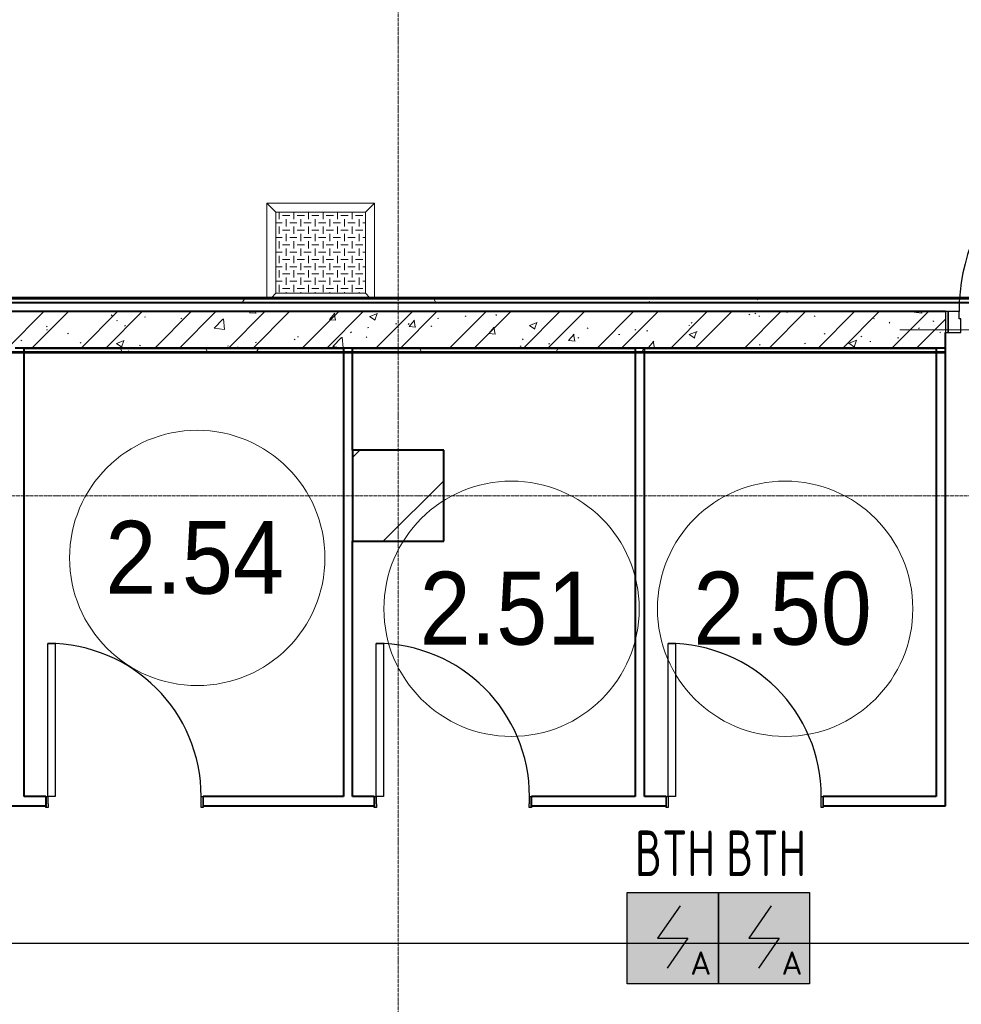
# Model space of a CAD drawing. Header units: millimetres. Extents: x -135639 to 224623, y -383017 to -59102.
# Tile 175 of 256: x 79319 to 84482, y -293705 to -288305. Entities that reach past the tile are written whole.
import ezdxf
from ezdxf.enums import TextEntityAlignment as Align

# ---------------------------------------------------------------- set-up
doc = ezdxf.new("R2010")
doc.units = ezdxf.units.MM
doc.linetypes.add('CONTINOUS', pattern=[0])
doc.linetypes.add('Линия сетки', pattern=[25, 20, -2.5, 0, -2.5])
for name, color, linetype, lineweight in [('A-010-A_ROOM', 7, 'Continuous', 20), ('A-200-M_WALL', 7, 'Continuous', 18), ('A-200-M_WALL_INT', 7, 'Continuous', 18), ('A-200-M_WALL_PAT', 7, 'Continuous', 40), ('A-314-M_WINDOW', 7, 'Continuous', 18), ('A-325-M_DOOR', 7, 'Continuous', 18), ('A-325-M_DOOR__FRAME', 7, 'Continuous', 30), ('A-325-M_DOOR_PANEL', 7, 'Continuous', 30), ('S-280-M_COLUMN', 7, 'Continuous', 18), ('S-280-M_STRUCT_FRAME', 7, 'Continuous', 18), ('Z-030-M_GRID', 7, 'Continuous', 9), ('ПС', 7, 'Continuous', 40), ('СС-011-ПОЖ-СИГНАЛИЗАЦИЯ', 1, 'Continuous', 30)]:
    doc.layers.add(name, color=color, linetype=linetype, lineweight=lineweight)
doc.styles.add('1111', font='isocpeur.ttf')
doc.styles.add('Arial_2', font='arial.ttf', dxfattribs={"width": 0.9, "height": 400})
pattern_1 = [(0, (0, 0), (812.8, 203.2), [67.056, -542.544, 67.056, -542.544, -3251.2]), (0, (0, 0), (812.8, 203.2), [-1219.2, 67.056, -1152.144, 67.056, -542.544, -1422.4]), (0, (0, 0), (812.8, 203.2), [-3048, 67.056, -339.344, 67.056, -948.944]), (120, (304.8, 101.6), (-582.37636, 602.30545), [67.056, -542.544, 67.056, -542.544, -3251.2]), (120, (304.8, 101.6), (-582.37636, 602.30545), [-1219.2, 67.056, -1152.144, 67.056, -542.544, -1422.4]), (120, (304.8, 101.6), (-582.37636, 602.30545), [-3048, 67.056, -339.344, 67.056, -948.944]), (240, (406.4, 508), (-230.42364, -805.50545), [67.056, -542.544, 67.056, -542.544, -3251.2]), (240, (406.4, 508), (-230.42364, -805.50545), [-1219.2, 67.056, -1152.144, 67.056, -542.544, -1422.4]), (240, (406.4, 508), (-230.42364, -805.50545), [-3048, 67.056, -339.344, 67.056, -948.944])]

# ---------------------------------------------------------------- blocks, each defined once
blk = doc.blocks.new('101_Дверь_Однопольная - _ПЧ_Мет_1000х2000_Тех помещения_EI60_Л-4437978-B2_-11_400_')
at = {"layer": 'A-325-M_DOOR', "color": 253, "lineweight": 30, "true_color": 0xaaaaaa}
for p, q in [((-585, 100), (-600, 100)), ((-600, 100), (-600, -15)), ((-585, -15), (-585, 100)), ((600, 100), (585, 100)), ((585, 100), (585, -15)), ((600, -15), (600, 100)), ((-600, -15), (-585, -15)), ((585, -15), (600, -15))]:
    blk.add_line(p, q, dxfattribs=at)
at = {"layer": 'A-325-M_DOOR__FRAME', "color": 253, "true_color": 0xaaaaaa}
for p, q in [((-525, 100), (-585, 100)), ((-585, 100), (-585, -15)), ((-525, 60), (-525, 100)), ((-515, 60), (-525, 60)), ((-515, -15), (-515, 60)), ((525, 60), (515, 60)), ((515, 60), (515, -15)), ((585, 100), (525, 100)), ((525, 100), (525, 60)), ((585, -15), (585, 100)), ((-585, -15), (-515, -15)), ((515, -15), (585, -15))]:
    blk.add_line(p, q, dxfattribs=at)
at = {"layer": 'A-325-M_DOOR_PANEL', "color": 253, "true_color": 0xaaaaaa}
for p, q in [((525, 1150), (485, 1150)), ((485, 1150), (485, 100)), ((525, 100), (525, 1150)), ((485, 100), (525, 100))]:
    blk.add_line(p, q, dxfattribs=at)
blk.add_arc((525, 100), 1050, 90, 180, dxfattribs=at)
blk = doc.blocks.new('101_Дверь_Однопольная - _ПЧ_800х2000_ПХА_Пр-4228279-B2_-11_400_')
at = {"layer": 'A-325-M_DOOR', "color": 253, "lineweight": 30, "true_color": 0xaaaaaa}
for p, q in [((-431, 25), (-430, 25)), ((-431, -35), (-431, 25)), ((-430, 25), (-430, -35)), ((430, -35), (430, 25)), ((430, 25), (431, 25)), ((431, 25), (431, -35)), ((-430, -35), (-431, -35)), ((431, -35), (430, -35))]:
    blk.add_line(p, q, dxfattribs=at)
at = {"layer": 'A-325-M_DOOR__FRAME', "color": 253, "true_color": 0xaaaaaa}
for p, q in [((-430, 25), (-420, 25)), ((-430, -35), (-430, 25)), ((-420, 25), (-420, -15)), ((420, 25), (430, 25)), ((420, -15), (420, 25)), ((430, 25), (430, -35)), ((-419, -35), (-430, -35)), ((-420, -15), (-419, -15)), ((-419, -15), (-419, -35)), ((419, -15), (420, -15)), ((419, -35), (419, -15)), ((430, -35), (419, -35))]:
    blk.add_line(p, q, dxfattribs=at)
at = {"layer": 'A-325-M_DOOR_PANEL', "color": 253, "true_color": 0xaaaaaa}
for p, q in [((-420, 865), (-380, 865)), ((-420, 25), (-420, 865)), ((-380, 865), (-380, 25)), ((-380, 25), (-420, 25))]:
    blk.add_line(p, q, dxfattribs=at)
blk.add_arc((-420, 25), 840, 0, 90, dxfattribs=at)
blk = doc.blocks.new('ПР - _ПЧ_1200_200_Оп250-0_Шаг300_Арм16_Арм10-3243382-B2_-11_400_')
at = {"layer": 'S-280-M_STRUCT_FRAME', "color": 21, "true_color": 0xffaaaa}
for p, q in [((-850, 0), (600, 0)), ((-850, 0), (-600, 0)), ((-515, 0), (515, 0)), ((-515, 0), (515, 0))]:
    blk.add_line(p, q, dxfattribs=at)
blk = doc.blocks.new('105_Приямок_C крышкой - 500х500-3683136-B2_-11_400_')
at = {"layer": 'S-280-M_STRUCT_FRAME', "lineweight": 9, "true_color": 0xd2d2d2}
h = blk.add_hatch(dxfattribs=at)
h.set_pattern_fill('FP_3', color=254, style=0, pattern_type=2)
h.set_pattern_definition([(180, (-42.23, -380), (5e-14, 400), [40, -360]), (180, (-122.23, -380), (5e-14, 400), [40, -360]), (180, (-202.23, -380), (5e-14, 400), [40, -360]), (180, (-282.23, -380), (5e-14, 400), [40, -360]), (180, (-362.23, -380), (5e-14, 400), [37.77, -362.23]), (270, (-100, -360), (400, 2e-14), [40, -360]), (270, (-180, -360), (400, 2e-14), [40, -360]), (270, (-260, -360), (400, 2e-14), [40, -360]), (270, (-340, -360), (400, 2e-14), [40, -360]), (270, (-20, -360), (400, 2e-14), [40, -360]), (180, (0, -340), (5e-14, 400), [40, -360]), (180, (-80, -340), (5e-14, 400), [40, -360]), (180, (-160, -340), (5e-14, 400), [40, -360]), (180, (-240, -340), (5e-14, 400), [40, -360]), (180, (-320, -340), (5e-14, 400), [40, -360]), (270, (-57.77, -320), (400, 2e-14), [40, -360]), (270, (-137.77, -320), (400, 2e-14), [40, -360]), (270, (-217.77, -320), (400, 2e-14), [40, -360]), (270, (-297.77, -320), (400, 2e-14), [40, -360]), (270, (-377.77, -320), (400, 2e-14), [40, -360]), (180, (-42.23, -300), (5e-14, 400), [40, -360]), (180, (-122.23, -300), (5e-14, 400), [40, -360]), (180, (-202.23, -300), (5e-14, 400), [40, -360]), (180, (-282.23, -300), (5e-14, 400), [40, -360]), (180, (-362.23, -300), (5e-14, 400), [37.77, -362.23]), (270, (-100, -280), (400, 2e-14), [40, -360]), (270, (-180, -280), (400, 2e-14), [40, -360]), (270, (-260, -280), (400, 2e-14), [40, -360]), (270, (-340, -280), (400, 2e-14), [40, -360]), (270, (-20, -280), (400, 2e-14), [40, -360]), (180, (0, -260), (5e-14, 400), [40, -360]), (180, (-80, -260), (5e-14, 400), [40, -360]), (180, (-160, -260), (5e-14, 400), [40, -360]), (180, (-240, -260), (5e-14, 400), [40, -360]), (180, (-320, -260), (5e-14, 400), [40, -360]), (270, (-57.77, -240), (400, 2e-14), [40, -360]), (270, (-137.77, -240), (400, 2e-14), [40, -360]), (270, (-217.77, -240), (400, 2e-14), [40, -360]), (270, (-297.77, -240), (400, 2e-14), [40, -360]), (270, (-377.77, -240), (400, 2e-14), [40, -360]), (180, (-42.23, -220), (5e-14, 400), [40, -360]), (180, (-122.23, -220), (5e-14, 400), [40, -360]), (180, (-202.23, -220), (5e-14, 400), [40, -360]), (180, (-282.23, -220), (5e-14, 400), [40, -360]), (180, (-362.23, -220), (5e-14, 400), [37.77, -362.23]), (270, (-100, -200), (400, 2e-14), [40, -360]), (270, (-180, -200), (400, 2e-14), [40, -360]), (270, (-260, -200), (400, 2e-14), [40, -360]), (270, (-340, -200), (400, 2e-14), [40, -360]), (270, (-20, -200), (400, 2e-14), [40, -360]), (180, (0, -180), (5e-14, 400), [40, -360]), (180, (-80, -180), (5e-14, 400), [40, -360]), (180, (-160, -180), (5e-14, 400), [40, -360]), (180, (-240, -180), (5e-14, 400), [40, -360]), (180, (-320, -180), (5e-14, 400), [40, -360]), (270, (-57.77, -160), (400, 2e-14), [40, -360]), (270, (-137.77, -160), (400, 2e-14), [40, -360]), (270, (-217.77, -160), (400, 2e-14), [40, -360]), (270, (-297.77, -160), (400, 2e-14), [40, -360]), (270, (-377.77, -160), (400, 2e-14), [40, -360]), (180, (-42.23, -140), (5e-14, 400), [40, -360]), (180, (-122.23, -140), (5e-14, 400), [40, -360]), (180, (-202.23, -140), (5e-14, 400), [40, -360]), (180, (-282.23, -140), (5e-14, 400), [40, -360]), (180, (-362.23, -140), (5e-14, 400), [37.77, -362.23]), (270, (-100, -120), (400, 2e-14), [40, -360]), (270, (-180, -120), (400, 2e-14), [40, -360]), (270, (-260, -120), (400, 2e-14), [40, -360]), (270, (-340, -120), (400, 2e-14), [40, -360]), (270, (-20, -120), (400, 2e-14), [40, -360]), (180, (0, -100), (5e-14, 400), [40, -360]), (180, (-80, -100), (5e-14, 400), [40, -360]), (180, (-160, -100), (5e-14, 400), [40, -360]), (180, (-240, -100), (5e-14, 400), [40, -360]), (180, (-320, -100), (5e-14, 400), [40, -360]), (270, (-57.77, -80), (400, 2e-14), [40, -360]), (270, (-137.77, -80), (400, 2e-14), [40, -360]), (270, (-217.77, -80), (400, 2e-14), [40, -360]), (270, (-297.77, -80), (400, 2e-14), [40, -360]), (270, (-377.77, -80), (400, 2e-14), [40, -360]), (180, (-42.23, -60), (5e-14, 400), [40, -360]), (180, (-122.23, -60), (5e-14, 400), [40, -360]), (180, (-202.23, -60), (5e-14, 400), [40, -360]), (180, (-282.23, -60), (5e-14, 400), [40, -360]), (180, (-362.23, -60), (5e-14, 400), [37.77, -362.23]), (270, (-100, -40), (400, 2e-14), [40, -360]), (270, (-180, -40), (400, 2e-14), [40, -360]), (270, (-260, -40), (400, 2e-14), [40, -360]), (270, (-340, -40), (400, 2e-14), [40, -360]), (270, (-20, -40), (400, 2e-14), [40, -360]), (180, (0, -20), (5e-14, 400), [40, -360]), (180, (-80, -20), (5e-14, 400), [40, -360]), (180, (-160, -20), (5e-14, 400), [40, -360]), (180, (-240, -20), (5e-14, 400), [40, -360]), (180, (-320, -20), (5e-14, 400), [40, -360]), (270, (-57.77, 0), (400, 2e-14), [40, -360]), (270, (-137.77, 0), (400, 2e-14), [40, -360]), (270, (-217.77, 0), (400, 2e-14), [40, -360]), (270, (-297.77, 0), (400, 2e-14), [40, -360]), (270, (-377.77, 0), (400, 2e-14), [40, -360])])
h.paths.add_polyline_path([(245, -222.5), (245, 222.5), (-245, 222.5), (-245, -222.5)])
at = {"layer": 'A-314-M_WINDOW', "color": 253, "true_color": 0xaaaaaa}
for p, q in [((-295, -247.5), (-295, 272.5)), ((-295, 272.5), (295, 272.5)), ((295, 272.5), (295, -247.5)), ((245, 222.5), (-245, 222.5)), ((-245, 222.5), (-245, -222.5)), ((245, 222.5), (245, -222.5)), ((-245, -222.5), (245, -222.5))]:
    blk.add_line(p, q, dxfattribs=at)
at = {"layer": 'S-280-M_STRUCT_FRAME', "color": 253, "true_color": 0xaaaaaa}
for p, q in [((-245, 222.5), (-295, 272.5)), ((245, 222.5), (295, 272.5)), ((-245, -222.5), (-270, -247.5)), ((245, -222.5), (270, -247.5))]:
    blk.add_line(p, q, dxfattribs=at)
at = {"layer": 'S-280-M_STRUCT_FRAME', "color": 253, "lineweight": 9, "true_color": 0xaaaaaa}
for p, q in [((245, 222.5), (-245, 222.5)), ((-245, 222.5), (-245, -222.5)), ((245, -222.5), (245, 222.5)), ((-245, -222.5), (245, -222.5))]:
    blk.add_line(p, q, dxfattribs=at)
blk = doc.blocks.new('135_SLK_GD_AR_rvt-1-B2_-11_400_')
at = {"layer": 'A-200-M_WALL_PAT', "lineweight": 9, "true_color": 0xaaaaaa}
h = blk.add_hatch(dxfattribs=at)
h.set_pattern_fill('FP_4', color=253, style=0, pattern_type=2)
h.set_pattern_definition(pattern_1)
h.paths.add_polyline_path([(93619.1, 71860), (94035, 71860), (94035, 71880), (86350, 71880), (86350, 71860), (90846, 71860)])
h.paths.add_polyline_path([(94150, 71860), (94150, 71880), (94075, 71880), (94075, 71860)])
h = blk.add_hatch(dxfattribs=at)
h.set_pattern_fill('FP_1', color=253, style=0, pattern_type=2)
h.set_pattern_definition([(50, (0, 0), (437.2423, -38.2536), [45.72, -502.92]), (355, (0, 0), (-84.5828, 458.5367), [36.576, -402.336]), (100.451, (36.44, -3.2), (352.662, 420.2802), [38.856, -427.416]), (46.184, (0, 121.9), (650.59, -100.9033), [68.58, -754.38]), (96.636, (54.2, 113.5), (569.766, 593.8263), [58.284, -641.125]), (351.184, (0, 121.9), (569.7716, 593.8214), [54.864, -603.504]), (21, (60.96, 91.44), (363.875, -245.4366), [45.72, -502.92]), (326, (60.96, 91.44), (148.3253, 442.0518), [36.576, -402.336]), (71.451, (91.3, 71), (512.201, 196.6115), [38.856, -427.416]), (37.5, (0, 0), (7.41278, 202.9318), [6.706, -390.754, 6.706, -401.726, -403.86]), (37.5, (0, 0), (7.41278, 202.9318), [-805.891, 6.706, -397.154]), (7.5, (0, 0), (160.36715, 240.43305), [6.706, -226.162, 6.706, -381.61, -153.924]), (7.5, (0, 0), (160.36715, 240.43305), [-621.182, 6.706, -147.218]), (327.5, (-135.94, 0), (325.41783, -13.7491), [6.706, -145.694, 6.706, -468.782, -630.936]), (327.5, (-135.94, 0), (325.41783, -13.7491), [-627.888, 6.706, -624.23]), (317.5, (-196.9, 0), (355.51, 61.0244), [6.706, -191.414, 6.706, -309.067, -448.056]), (317.5, (-196.9, 0), (355.51, 61.0244), [-513.893, 6.706, -441.35])])
h.paths.add_polyline_path([(92950, 71610), (92950, 71810), (86400, 71810), (86400, 71610), (92900, 71610)])
h = blk.add_hatch(dxfattribs=at)
h.set_pattern_fill('FP_2', color=253, style=0, pattern_type=2)
h.set_pattern_definition([(45, (0, 0), (-202.05576, 202.05576), []), (45, (134.7, 0), (-202.05576, 202.05576), [])])
h.paths.add_polyline_path([(92950, 71610), (92950, 71810), (86400, 71810), (86400, 71610), (92900, 71610)])
h = blk.add_hatch(dxfattribs=at)
h.set_pattern_fill('FP_4', color=253, style=0, pattern_type=2)
h.set_pattern_definition(pattern_1)
h.paths.add_polyline_path([(90846, 71590), (92950, 71590), (92950, 71610), (86600, 71610), (86600, 71590), (88073, 71590)])
at = {"layer": 'A-200-M_WALL', "color": 253, "lineweight": 40, "true_color": 0xaaaaaa}
for p, q in [((94035, 71880), (86350, 71880)), ((87900, 71610), (87850, 71610)), ((87900, 71610), (89650, 71610)), ((89650, 71610), (87900, 71610)), ((89700, 71610), (89650, 71610)), ((89700, 71610), (91250, 71610)), ((91250, 71610), (89700, 71610)), ((91300, 71610), (91250, 71610)), ((91300, 71610), (92900, 71610)), ((92900, 71610), (91300, 71610)), ((92950, 71610), (92900, 71610)), ((86620, 71590), (92950, 71590))]:
    blk.add_line(p, q, dxfattribs=at)
at = {"layer": 'A-200-M_WALL_INT', "color": 253, "lineweight": 40, "true_color": 0xaaaaaa}
for p, q in [((94035, 71885), (86350, 71885)), ((86350, 71860), (94035, 71860)), ((92950, 71810), (86400, 71810)), ((92950, 71610), (92950, 71695)), ((87900, 69150), (87900, 71610)), ((89650, 71610), (89650, 69150)), ((89700, 71050), (89700, 71610)), ((91250, 71610), (91250, 69150)), ((91300, 69150), (91300, 71610)), ((92900, 71610), (92900, 69150)), ((92950, 69100), (92950, 71610)), ((92950, 71585), (92950, 71610)), ((86625, 71585), (92950, 71585)), ((89700, 69150), (89700, 70550)), ((88019, 69150), (87900, 69150)), ((89650, 69150), (88881, 69150)), ((89819, 69150), (89700, 69150)), ((91250, 69150), (90681, 69150)), ((91419, 69150), (91300, 69150)), ((92900, 69150), (92281, 69150)), ((86981, 69100), (88019, 69100)), ((88881, 69100), (89819, 69100)), ((90681, 69100), (91419, 69100)), ((92281, 69100), (92900, 69100)), ((92900, 69100), (92950, 69100))]:
    blk.add_line(p, q, dxfattribs=at)
at = {"layer": 'A-314-M_WINDOW', "color": 253, "lineweight": 18, "true_color": 0xaaaaaa}
blk.add_blockref('105_Приямок_C крышкой - 500х500-3683136-B2_-11_400_', (89525, 72132.5), dxfattribs=at)
at = {"layer": 'A-325-M_DOOR', "color": 253, "lineweight": 18, "true_color": 0xaaaaaa}
for name, p in [('101_Дверь_Однопольная - _ПЧ_Мет_1000х2000_Тех помещения_EI60_Л-4437978-B2_-11_400_', (93550, 71710)), ('101_Дверь_Однопольная - _ПЧ_800х2000_ПХА_Пр-4228279-B2_-11_400_', (88450, 69125)), ('101_Дверь_Однопольная - _ПЧ_800х2000_ПХА_Пр-4228279-B2_-11_400_', (90250, 69125)), ('101_Дверь_Однопольная - _ПЧ_800х2000_ПХА_Пр-4228279-B2_-11_400_', (91850, 69125))]:
    blk.add_blockref(name, p, dxfattribs=at)
at = {"layer": 'S-280-M_STRUCT_FRAME', "color": 253, "lineweight": 18, "true_color": 0xaaaaaa}
blk.add_blockref('ПР - _ПЧ_1200_200_Оп250-0_Шаг300_Арм16_Арм10-3243382-B2_-11_400_', (93550, 71710), dxfattribs=at)
blk = doc.blocks.new('Бетон-Прямоугольная-Колонна - CLM_Подземные этажи_В60-500х500-1513622-B2_-11_400_')
at = {"layer": 'S-280-M_COLUMN', "lineweight": 9, "true_color": 0xaaaaaa}
h = blk.add_hatch(dxfattribs=at)
h.set_pattern_fill('FP_175', color=253, style=0, pattern_type=2)
h.set_pattern_definition([(45, (-89950, -70800), (-628.618, 628.618), []), (45, (-89321.4, -70800), (-628.618, 628.618), [1111.25, -222.25, 6.706, -215.544])])
h.paths.add_polyline_path([(250, -250), (250, 250), (-250, 250), (-250, -250)])
at = {"layer": 'S-280-M_COLUMN', "color": 253, "lineweight": 40, "true_color": 0xaaaaaa}
for p, q in [((250, 250), (-250, 250)), ((-250, 250), (-250, -250)), ((250, -250), (250, 250)), ((-250, -250), (250, -250))]:
    blk.add_line(p, q, dxfattribs=at)
blk = doc.blocks.new('135_SLK_K1-2-3_KR_rvt-1-B2_-11_400_')
at = {"layer": 'S-280-M_COLUMN', "color": 253, "lineweight": 18, "true_color": 0xaaaaaa}
blk.add_blockref('Бетон-Прямоугольная-Колонна - CLM_Подземные этажи_В60-500х500-1513622-B2_-11_400_', (89950, 70800), dxfattribs=at)
blk = doc.blocks.new('050_Марка_Помещение - Номер-620969-B2_-11_400_')
at = {"layer": 'A-010-A_ROOM', "color": 253, "true_color": 0xaaaaaa}
blk.add_circle((0, 0), 3.5, dxfattribs=at)
blk = doc.blocks.new('-2 этаж')
at = {"layer": 'Z-030-M_GRID', "color": 253, "linetype": 'Линия сетки', "true_color": 0xaaaaaa}
for p, q in [((349042.3, -369622.9), (349042.3, -216207.4)), ((415039.6, -279127.3), (255409.8, -279127.3))]:
    blk.add_line(p, q, dxfattribs=at)
at = {"lineweight": 5}
for name in ['135_SLK_GD_AR_rvt-1-B2_-11_400_', '135_SLK_K1-2-3_KR_rvt-1-B2_-11_400_']:
    blk.add_blockref(name, (259092.3, -349927.3), dxfattribs=at)
at = {"layer": 'A-010-A_ROOM', "color": 253, "true_color": 0xaaaaaa, "xscale": 199.9999999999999, "yscale": 199.9999999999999, "zscale": 199.9999999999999}
for p in [(347940.8, -279468.4), (349663.9, -279747.3), (351163.9, -279747.3)]:
    blk.add_blockref('050_Марка_Помещение - Номер-620969-B2_-11_400_', p, dxfattribs=at)
at = {"layer": 'A-010-A_ROOM', "color": 253, "lineweight": 9, "true_color": 0xaaaaaa, "char_height": 400, "width": 1212.151, "attachment_point": 1, "style": 'Arial_2'}
for s, insert in [('2.54', (347437.2, -279265)), ('2.51', (349160.3, -279543.8)), ('2.50', (350660.3, -279543.8))]:
    blk.add_mtext(s, dxfattribs=dict(at, insert=insert))
blk = doc.blocks.new('*U4706')
at = {"lineweight": 35, "true_color": 0xffffff}
h = blk.add_hatch(color=7, dxfattribs=at)
h.dxf.hatch_style = 1
h.paths.add_polyline_path([(0, 499.6), (0, 0), (499.6, 0), (499.6, 499.6)])
at = {"color": 1, "linetype": 'ByBlock', "lineweight": -2}
for p, q in [((289.5, 426.3), (166.9, 249.8)), ((166.9, 249.8), (332.7, 249.8)), ((332.7, 249.8), (219.3, 86.3))]:
    blk.add_line(p, q, dxfattribs=at)
at = {"color": 1, "linetype": 'ByBlock', "lineweight": -2, "ltscale": 0.1}
blk.add_lwpolyline([(0, 499.6), (499.6, 499.6), (499.6, 0), (0, 0)], close=True, dxfattribs=at)
at = {"color": 1, "linetype": 'ByBlock', "lineweight": -2, "ltscale": 1000, "style": '1111'}
blk.add_text('A', height=128.1, dxfattribs=at).set_placement((403.4, 49.2), align=Align.CENTER)
at = {"color": 0, "linetype": 'ByBlock', "lineweight": -2, "style": '1111'}
blk.add_attdef('INDEX', (-63.3, -234.7), '', height=125, dxfattribs=at)
at = {"color": 0, "linetype": 'ByBlock', "lineweight": -2, "style": '1111', "flags": 1}
for tag, p in [('NAME_DEVICE', (-64.1, -421.2)), ('NUM_POM', (-81.6, -847))]:
    blk.add_attdef(tag, p, '', height=125, dxfattribs=at)
at = {"color": 0, "linetype": 'ByBlock', "lineweight": -2, "style": '1111', "width": 0.7}
blk.add_attdef('NUM_DEVICE', (-64.1, -629.5), '', height=125, dxfattribs=at)

msp = doc.modelspace()

# ---------------------------------------------------------------- linework, layer by layer
at = {"layer": 'СС-011-ПОЖ-СИГНАЛИЗАЦИЯ', "lineweight": 30}
msp.add_lwpolyline([(75086, -293369.2), (85238.9, -293369.2), (85238.9, -299901.3)], dxfattribs=at)

# ---------------------------------------------------------------- block references
at = {"color": 0}
msp.add_blockref('-2 этаж', (-267647.8, -11788.6), dxfattribs=at)
at = {"layer": 'ПС', "color": 7, "linetype": 'CONTINOUS', "lineweight": 30, "ltscale": 100}
ref = msp.add_blockref('*U4706', (82650.1, -293592.1), dxfattribs=dict(at, xscale=1.000736, yscale=1.000736, zscale=1.000736))
ref.add_attrib('NUM_DEVICE', 'BTH', dxfattribs={"layer": '0', "color": 0, "linetype": 'ByBlock', "lineweight": -2, "ltscale": 100, "height": 250.18, "style": '1111', "width": 0.7}).set_placement((82911.8, -293001.6), align=Align.CENTER)
ref = msp.add_blockref('*U4706', (83150, -293592.1), dxfattribs=dict(at, xscale=1.000736, yscale=1.000736, zscale=1.000736))
ref.add_attrib('NUM_DEVICE', 'BTH', dxfattribs={"layer": '0', "color": 0, "linetype": 'ByBlock', "lineweight": -2, "ltscale": 100, "height": 250.18, "style": '1111', "width": 0.7}).set_placement((83411.8, -293001.6), align=Align.CENTER)

doc.saveas('drawing.dxf')
